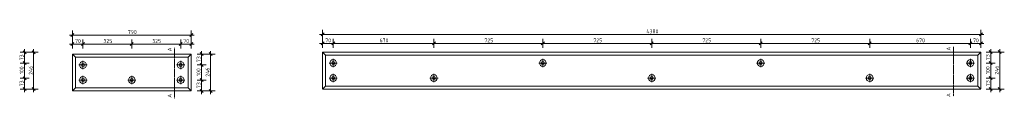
# Model space of a CAD drawing. Header units: millimetres. Extents: x -236366 to -196958, y -103 to 145465.
# Tile 10 of 12: x -229271 to -222720, y 145000 to 145460. Entities that reach past the tile are written whole.
import ezdxf

# ---------------------------------------------------------------- set-up
doc = ezdxf.new("R2010")
doc.units = ezdxf.units.MM
doc.linetypes.add('Hidden', pattern=[7.14375, 4.7625, -2.38125])
for name, color, linetype, lineweight in [('N-CO-BC-BETONVORM-G', 50, 'Continuous', 25), ('N-CO-BC-BETONVORM-GN', 10, 'Hidden', 18), ('N-CO-KC-KUNSTSTOFVORM-G', 7, 'Continuous', 13), ('X-XX-AL-M', 7, 'Continuous', 18), ('X-XX-AL-M-10', 7, 'Continuous', 18), ('X-XX-AL-T25-1', 7, 'Continuous', 13), ('X_XX_AL_DETAIL1_G', 7, 'Continuous', 13)]:
    doc.layers.add(name, color=color, linetype=linetype, lineweight=lineweight)
doc.styles.add('NLCS-ISO', font='NLCS-ISO.ttf', dxfattribs={"height": 25})
doc.dimstyles.new('2_5_NLCS_diagonal', dxfattribs={"dimscale": 304.8, "dimtxt": 25.068874, "dimasz": 0.065617, "dimexe": 0.098425, "dimexo": 0.0625, "dimgap": 0, "dimtad": 1, "dimdec": 0, "dimzin": 0, "dimdsep": 46, "dimtxsty": 'NLCS-ISO', "dimblk1": 'OBLIQUE', "dimblk2": 'OBLIQUE', "dimsah": 1, "dimcen": 0.09, "dimdle": 0.065617, "dimazin": 0, "dimtfac": 1, "dimtdec": 4, "dimtix": 1, "dimtmove": 0, "dimatfit": 3, "dimfxl": 0.098425, "dimfxlon": 1, "dimtvp": 1, "dimtolj": 1, "dimtzin": 0, "dimarcsym": 2})

# ---------------------------------------------------------------- blocks, each defined once
blk = doc.blocks.new('GM_Hakorit_880 - GM_Hakorit_880-3692068-Detail type 23 G - Dependent 1')
at = {"layer": 'N-CO-KC-KUNSTSTOFVORM-G'}
for p, q in [((-230072.7, 145296.5), (-229282.8, 145296.5)), ((-230072.7, 145296.5), (-230052.7, 145276.5)), ((-230072.7, 145050.5), (-230072.7, 145296.4)), ((-230052.7, 145276.5), (-229302.7, 145276.5)), ((-230052.7, 145276.5), (-230052.7, 145070.5)), ((-229302.7, 145276.5), (-229282.7, 145296.5)), ((-229302.7, 145070.5), (-229302.7, 145276.5)), ((-229282.7, 145296.4), (-229282.7, 145050.5)), ((-230052.7, 145070.5), (-230072.7, 145050.5)), ((-230072.7, 145050.5), (-229282.8, 145050.5)), ((-230052.7, 145070.5), (-229302.7, 145070.5)), ((-229282.7, 145050.5), (-229302.7, 145070.5))]:
    blk.add_line(p, q, dxfattribs=at)
for centre, radius, start, end in [((-230002.7, 145223.5), 22.5, 0, 180), ((-229352.7, 145223.5), 22.5, 0, 180), ((-230002.7, 145223.5), 22.5, 180, 0), ((-230002.7, 145223.5), 10, 0, 180), ((-230002.7, 145223.5), 10, 180, 0), ((-229352.7, 145223.5), 22.5, 180, 0), ((-229352.7, 145223.5), 10, 0, 180), ((-229352.7, 145223.5), 10, 180, 0), ((-230002.7, 145123.5), 22.5, 0, 180), ((-230002.7, 145123.5), 22.5, 180, 0), ((-230002.7, 145123.5), 10, 0, 180), ((-230002.7, 145123.5), 10, 180, 0), ((-229677.7, 145123.5), 22.5, 0, 180), ((-229677.7, 145123.5), 22.5, 180, 0), ((-229677.7, 145123.5), 10, 0, 180), ((-229677.7, 145123.5), 10, 180, 0), ((-229352.7, 145123.5), 22.5, 0, 180), ((-229352.7, 145123.5), 22.5, 180, 0), ((-229352.7, 145123.5), 10, 0, 180), ((-229352.7, 145123.5), 10, 180, 0)]:
    blk.add_arc(centre, radius, start, end, dxfattribs=at)
blk = doc.blocks.new('GM_Hakorit_4490 - GM_Hakorit_4490-3691116-Detail type 24 G - Dependent 1')
at = {"layer": 'N-CO-KC-KUNSTSTOFVORM-G'}
for p, q in [((-238102, 145063.8), (-238102, 145309.7)), ((-238102, 145309.7), (-238082, 145289.7)), ((-238101.9, 145309.7), (-233722.1, 145309.7)), ((-233742, 145289.7), (-233722, 145309.7)), ((-233722, 145309.7), (-233722, 145063.8)), ((-238082, 145289.7), (-233742, 145289.7)), ((-238082, 145289.7), (-238082, 145083.7)), ((-233742, 145083.7), (-233742, 145289.7)), ((-238082, 145083.7), (-238102, 145063.7)), ((-238101.9, 145063.7), (-233722.1, 145063.7)), ((-238082, 145083.7), (-233742, 145083.7)), ((-233722, 145063.7), (-233742, 145083.7))]:
    blk.add_line(p, q, dxfattribs=at)
for centre, radius, start, end in [((-238032, 145236.7), 22.5, 0, 180), ((-238032, 145236.7), 10, 0, 180), ((-236637, 145236.7), 22.5, 0, 180), ((-236637, 145236.7), 10, 0, 180), ((-235187, 145236.7), 22.5, 0, 180), ((-235187, 145236.7), 10, 0, 180), ((-233792, 145236.7), 22.5, 0, 180), ((-233792, 145236.7), 10, 0, 180), ((-238032, 145236.7), 22.5, 180, 0), ((-238032, 145236.7), 10, 180, 0), ((-236637, 145236.7), 22.5, 180, 0), ((-236637, 145236.7), 10, 180, 0), ((-235187, 145236.7), 22.5, 180, 0), ((-235187, 145236.7), 10, 180, 0), ((-233792, 145236.7), 22.5, 180, 0), ((-233792, 145236.7), 10, 180, 0), ((-238032, 145136.7), 22.5, 0, 180), ((-238032, 145136.7), 22.5, 180, 0), ((-238032, 145136.7), 10, 0, 180), ((-238032, 145136.7), 10, 180, 0), ((-237362, 145136.7), 22.5, 0, 180), ((-237362, 145136.7), 22.5, 180, 0), ((-237362, 145136.7), 10, 0, 180), ((-237362, 145136.7), 10, 180, 0), ((-235912, 145136.7), 22.5, 0, 180), ((-235912, 145136.7), 22.5, 180, 0), ((-235912, 145136.7), 10, 0, 180), ((-235912, 145136.7), 10, 180, 0), ((-234462, 145136.7), 22.5, 0, 180), ((-234462, 145136.7), 22.5, 180, 0), ((-234462, 145136.7), 10, 0, 180), ((-234462, 145136.7), 10, 180, 0), ((-233792, 145136.7), 22.5, 0, 180), ((-233792, 145136.7), 22.5, 180, 0), ((-233792, 145136.7), 10, 0, 180), ((-233792, 145136.7), 10, 180, 0)]:
    blk.add_arc(centre, radius, start, end, dxfattribs=at)
blk = doc.blocks.new('DIMBLOCK29-Detail type 22 G - Dependent 1')
at = {"layer": 'X-XX-AL-M-10'}
for p, q in [((-229268.5, 145308.8), (-229208.5, 145308.8)), ((-229238.5, 145308.8), (-229268.5, 145308.8)), ((-229238.5, 145308.8), (-229248.5, 145318.8)), ((-229238.5, 145328.8), (-229238.5, 145235.8)), ((-229238.5, 145308.8), (-229228.5, 145298.8)), ((-229238.5, 145235.8), (-229248.5, 145245.8)), ((-229268.5, 145235.8), (-229208.5, 145235.8)), ((-229238.5, 145235.8), (-229268.5, 145235.8)), ((-229238.5, 145235.8), (-229228.5, 145225.8))]:
    blk.add_line(p, q, dxfattribs=at)
at = {"layer": 'X-XX-AL-M-10', "color": 0, "insert": (-229271, 145254.8), "char_height": 25, "width": 42.002, "attachment_point": 1, "rotation": 90, "line_spacing_factor": 1.135194, "style": 'NLCS-ISO'}
blk.add_mtext('73', dxfattribs=at)
blk = doc.blocks.new('_Oblique')
at = {"color": 0, "linetype": 'ByBlock', "lineweight": -2}
blk.add_line((-0.5, -0.5), (0.5, 0.5), dxfattribs=at)
blk = doc.blocks.new('DIMBLOCK30-Detail type 22 G - Dependent 1')
at = {"layer": 'X-XX-AL-M-10'}
for p, q in [((-229238.5, 145235.8), (-229248.5, 145245.8)), ((-229268.5, 145235.8), (-229208.5, 145235.8)), ((-229238.5, 145235.8), (-229268.5, 145235.8)), ((-229238.5, 145235.8), (-229238.5, 145135.8)), ((-229238.5, 145235.8), (-229228.5, 145225.8)), ((-229268.5, 145135.8), (-229208.5, 145135.8)), ((-229238.5, 145135.8), (-229268.5, 145135.8)), ((-229238.5, 145135.8), (-229248.5, 145145.8)), ((-229238.5, 145135.8), (-229228.5, 145125.8))]:
    blk.add_line(p, q, dxfattribs=at)
at = {"layer": 'X-XX-AL-M-10', "color": 0, "insert": (-229271, 145162.1), "char_height": 25, "width": 56.76, "attachment_point": 1, "rotation": 90, "line_spacing_factor": 1.135194, "style": 'NLCS-ISO'}
blk.add_mtext('100', dxfattribs=at)
blk = doc.blocks.new('DIMBLOCK31-Detail type 22 G - Dependent 1')
at = {"layer": 'X-XX-AL-M-10'}
for p, q in [((-229268.5, 145135.8), (-229208.5, 145135.8)), ((-229238.5, 145135.8), (-229268.5, 145135.8)), ((-229238.5, 145135.8), (-229248.5, 145145.8)), ((-229238.5, 145135.8), (-229238.5, 145042.8)), ((-229238.5, 145135.8), (-229228.5, 145125.8)), ((-229268.5, 145062.8), (-229208.5, 145062.8)), ((-229238.5, 145062.8), (-229268.5, 145062.8)), ((-229238.5, 145062.8), (-229248.5, 145072.8)), ((-229238.5, 145062.8), (-229228.5, 145052.8))]:
    blk.add_line(p, q, dxfattribs=at)
at = {"layer": 'X-XX-AL-M-10', "color": 0, "insert": (-229271, 145081.8), "char_height": 25, "width": 42.002, "attachment_point": 1, "rotation": 90, "line_spacing_factor": 1.135194, "style": 'NLCS-ISO'}
blk.add_mtext('73', dxfattribs=at)
blk = doc.blocks.new('DIMBLOCK32-Detail type 22 G - Dependent 1')
at = {"layer": 'X-XX-AL-M-10'}
for p, q in [((-229208.5, 145308.8), (-229148.5, 145308.8)), ((-229178.5, 145308.8), (-229208.5, 145308.8)), ((-229178.5, 145308.8), (-229188.5, 145318.8)), ((-229178.5, 145328.8), (-229178.5, 145042.8)), ((-229178.5, 145308.8), (-229168.5, 145298.8)), ((-229208.5, 145062.8), (-229148.5, 145062.8)), ((-229178.5, 145062.8), (-229208.5, 145062.8)), ((-229178.5, 145062.8), (-229188.5, 145072.8)), ((-229178.5, 145062.8), (-229168.5, 145052.8))]:
    blk.add_line(p, q, dxfattribs=at)
at = {"layer": 'X-XX-AL-M-10', "color": 0, "insert": (-229211, 145158.3), "char_height": 25, "width": 65.841, "attachment_point": 1, "rotation": 90, "line_spacing_factor": 1.135194, "style": 'NLCS-ISO'}
blk.add_mtext('246', dxfattribs=at)
blk = doc.blocks.new('DIMBLOCK33-Detail type 23 G - Dependent 1')
at = {"layer": 'X-XX-AL-M-10'}
for p, q in [((-228920.4, 145332.7), (-228920.4, 145392.7)), ((-228850.4, 145332.7), (-228850.4, 145392.7)), ((-228940.4, 145362.7), (-228850.4, 145362.7)), ((-228920.4, 145362.7), (-228930.4, 145352.7)), ((-228920.4, 145362.7), (-228910.4, 145372.7)), ((-228920.4, 145362.7), (-228920.4, 145332.7)), ((-228850.4, 145362.7), (-228860.4, 145352.7)), ((-228850.4, 145362.7), (-228840.4, 145372.7)), ((-228850.4, 145362.7), (-228850.4, 145332.7))]:
    blk.add_line(p, q, dxfattribs=at)
at = {"layer": 'X-XX-AL-M-10', "color": 0, "insert": (-228902.9, 145395.3), "char_height": 25, "width": 42.002, "attachment_point": 1, "line_spacing_factor": 1.135194, "style": 'NLCS-ISO'}
blk.add_mtext('70', dxfattribs=at)
blk = doc.blocks.new('DIMBLOCK34-Detail type 23 G - Dependent 1')
at = {"layer": 'X-XX-AL-M-10'}
for p, q in [((-228850.4, 145332.7), (-228850.4, 145392.7)), ((-228525.4, 145332.7), (-228525.4, 145392.7)), ((-228850.4, 145362.7), (-228860.4, 145352.7)), ((-228850.4, 145362.7), (-228840.4, 145372.7)), ((-228850.4, 145362.7), (-228525.4, 145362.7)), ((-228850.4, 145362.7), (-228850.4, 145332.7)), ((-228525.4, 145362.7), (-228535.4, 145352.7)), ((-228525.4, 145362.7), (-228515.4, 145372.7)), ((-228525.4, 145362.7), (-228525.4, 145332.7))]:
    blk.add_line(p, q, dxfattribs=at)
at = {"layer": 'X-XX-AL-M-10', "color": 0, "insert": (-228714.2, 145395.3), "char_height": 25, "width": 63.003, "attachment_point": 1, "line_spacing_factor": 1.135194, "style": 'NLCS-ISO'}
blk.add_mtext('325', dxfattribs=at)
blk = doc.blocks.new('DIMBLOCK35-Detail type 23 G - Dependent 1')
at = {"layer": 'X-XX-AL-M-10'}
for p, q in [((-228525.4, 145332.7), (-228525.4, 145392.7)), ((-228200.4, 145332.7), (-228200.4, 145392.7)), ((-228525.4, 145362.7), (-228535.4, 145352.7)), ((-228525.4, 145362.7), (-228515.4, 145372.7)), ((-228525.4, 145362.7), (-228200.4, 145362.7)), ((-228525.4, 145362.7), (-228525.4, 145332.7)), ((-228200.4, 145362.7), (-228210.4, 145352.7)), ((-228200.4, 145362.7), (-228190.4, 145372.7)), ((-228200.4, 145362.7), (-228200.4, 145332.7))]:
    blk.add_line(p, q, dxfattribs=at)
at = {"layer": 'X-XX-AL-M-10', "color": 0, "insert": (-228389.2, 145395.3), "char_height": 25, "width": 63.003, "attachment_point": 1, "line_spacing_factor": 1.135194, "style": 'NLCS-ISO'}
blk.add_mtext('325', dxfattribs=at)
blk = doc.blocks.new('DIMBLOCK36-Detail type 23 G - Dependent 1')
at = {"layer": 'X-XX-AL-M-10'}
for p, q in [((-228200.4, 145332.7), (-228200.4, 145392.7)), ((-228130.4, 145332.7), (-228130.4, 145392.7)), ((-228200.4, 145362.7), (-228210.4, 145352.7)), ((-228200.4, 145362.7), (-228190.4, 145372.7)), ((-228200.4, 145362.7), (-228110.4, 145362.7)), ((-228200.4, 145362.7), (-228200.4, 145332.7)), ((-228130.4, 145362.7), (-228140.4, 145352.7)), ((-228130.4, 145362.7), (-228120.4, 145372.7)), ((-228130.4, 145362.7), (-228130.4, 145332.7))]:
    blk.add_line(p, q, dxfattribs=at)
at = {"layer": 'X-XX-AL-M-10', "color": 0, "insert": (-228182.9, 145395.3), "char_height": 25, "width": 42.002, "attachment_point": 1, "line_spacing_factor": 1.135194, "style": 'NLCS-ISO'}
blk.add_mtext('70', dxfattribs=at)
blk = doc.blocks.new('DIMBLOCK37-Detail type 23 G - Dependent 1')
at = {"layer": 'X-XX-AL-M-10'}
for p, q in [((-228920.4, 145392.7), (-228920.4, 145452.7)), ((-228130.4, 145392.7), (-228130.4, 145452.7)), ((-228940.4, 145422.7), (-228110.4, 145422.7)), ((-228920.4, 145422.7), (-228930.4, 145412.7)), ((-228920.4, 145422.7), (-228910.4, 145432.7)), ((-228920.4, 145422.7), (-228920.4, 145392.7)), ((-228130.4, 145422.7), (-228140.4, 145412.7)), ((-228130.4, 145422.7), (-228120.4, 145432.7)), ((-228130.4, 145422.7), (-228130.4, 145392.7))]:
    blk.add_line(p, q, dxfattribs=at)
at = {"layer": 'X-XX-AL-M-10', "color": 0, "insert": (-228551.7, 145455.3), "char_height": 25, "width": 63.003, "attachment_point": 1, "line_spacing_factor": 1.135194, "style": 'NLCS-ISO'}
blk.add_mtext('790', dxfattribs=at)
blk = doc.blocks.new('DIMBLOCK38-Detail type 23 G - Dependent 1')
at = {"layer": 'X-XX-AL-M-10'}
for p, q in [((-228061.7, 145316.5), (-228061.7, 145223.5)), ((-228091.7, 145296.5), (-228031.7, 145296.5)), ((-228061.7, 145296.5), (-228091.7, 145296.5)), ((-228061.7, 145296.5), (-228071.7, 145306.5)), ((-228061.7, 145296.5), (-228051.7, 145286.5)), ((-228091.7, 145223.5), (-228031.7, 145223.5)), ((-228061.7, 145223.5), (-228091.7, 145223.5)), ((-228061.7, 145223.5), (-228071.7, 145233.5)), ((-228061.7, 145223.5), (-228051.7, 145213.5))]:
    blk.add_line(p, q, dxfattribs=at)
at = {"layer": 'X-XX-AL-M-10', "color": 0, "insert": (-228094.3, 145242.5), "char_height": 25, "width": 42.002, "attachment_point": 1, "rotation": 90, "line_spacing_factor": 1.135194, "style": 'NLCS-ISO'}
blk.add_mtext('73', dxfattribs=at)
blk = doc.blocks.new('DIMBLOCK39-Detail type 23 G - Dependent 1')
at = {"layer": 'X-XX-AL-M-10'}
for p, q in [((-228091.7, 145223.5), (-228031.7, 145223.5)), ((-228061.7, 145223.5), (-228091.7, 145223.5)), ((-228061.7, 145223.5), (-228071.7, 145233.5)), ((-228061.7, 145223.5), (-228061.7, 145123.5)), ((-228061.7, 145223.5), (-228051.7, 145213.5)), ((-228091.7, 145123.5), (-228031.7, 145123.5)), ((-228061.7, 145123.5), (-228091.7, 145123.5)), ((-228061.7, 145123.5), (-228071.7, 145133.5)), ((-228061.7, 145123.5), (-228051.7, 145113.5))]:
    blk.add_line(p, q, dxfattribs=at)
at = {"layer": 'X-XX-AL-M-10', "color": 0, "insert": (-228094.3, 145149.8), "char_height": 25, "width": 56.76, "attachment_point": 1, "rotation": 90, "line_spacing_factor": 1.135194, "style": 'NLCS-ISO'}
blk.add_mtext('100', dxfattribs=at)
blk = doc.blocks.new('DIMBLOCK40-Detail type 23 G - Dependent 1')
at = {"layer": 'X-XX-AL-M-10'}
for p, q in [((-228091.7, 145123.5), (-228031.7, 145123.5)), ((-228061.7, 145123.5), (-228091.7, 145123.5)), ((-228061.7, 145123.5), (-228071.7, 145133.5)), ((-228061.7, 145123.5), (-228061.7, 145030.5)), ((-228061.7, 145123.5), (-228051.7, 145113.5)), ((-228091.7, 145050.5), (-228031.7, 145050.5)), ((-228061.7, 145050.5), (-228091.7, 145050.5)), ((-228061.7, 145050.5), (-228071.7, 145060.5)), ((-228061.7, 145050.5), (-228051.7, 145040.5))]:
    blk.add_line(p, q, dxfattribs=at)
at = {"layer": 'X-XX-AL-M-10', "color": 0, "insert": (-228094.3, 145069.5), "char_height": 25, "width": 42.002, "attachment_point": 1, "rotation": 90, "line_spacing_factor": 1.135194, "style": 'NLCS-ISO'}
blk.add_mtext('73', dxfattribs=at)
blk = doc.blocks.new('DIMBLOCK41-Detail type 23 G - Dependent 1')
at = {"layer": 'X-XX-AL-M-10'}
for p, q in [((-228001.7, 145316.5), (-228001.7, 145030.5)), ((-228031.7, 145296.5), (-227971.7, 145296.5)), ((-228001.7, 145296.5), (-228031.7, 145296.5)), ((-228001.7, 145296.5), (-228011.7, 145306.5)), ((-228001.7, 145296.5), (-227991.7, 145286.5)), ((-228031.7, 145050.5), (-227971.7, 145050.5)), ((-228001.7, 145050.5), (-228031.7, 145050.5)), ((-228001.7, 145050.5), (-228011.7, 145060.5)), ((-228001.7, 145050.5), (-227991.7, 145040.5))]:
    blk.add_line(p, q, dxfattribs=at)
at = {"layer": 'X-XX-AL-M-10', "color": 0, "insert": (-228034.3, 145146), "char_height": 25, "width": 65.841, "attachment_point": 1, "rotation": 90, "line_spacing_factor": 1.135194, "style": 'NLCS-ISO'}
blk.add_mtext('246', dxfattribs=at)
blk = doc.blocks.new('DIMBLOCK42-Detail type 24 G - Dependent 1')
at = {"layer": 'X-XX-AL-M-10'}
for p, q in [((-227255.7, 145337.3), (-227255.7, 145397.3)), ((-227255.7, 145367.3), (-227245.7, 145377.3)), ((-227185.7, 145337.3), (-227185.7, 145397.3)), ((-227185.7, 145367.3), (-227175.7, 145377.3)), ((-227275.7, 145367.3), (-227185.7, 145367.3)), ((-227255.7, 145367.3), (-227265.7, 145357.3)), ((-227255.7, 145367.3), (-227255.7, 145337.3)), ((-227185.7, 145367.3), (-227195.7, 145357.3)), ((-227185.7, 145367.3), (-227185.7, 145337.3))]:
    blk.add_line(p, q, dxfattribs=at)
at = {"layer": 'X-XX-AL-M-10', "color": 0, "insert": (-227238.2, 145399.8), "char_height": 25, "width": 42.002, "attachment_point": 1, "line_spacing_factor": 1.135194, "style": 'NLCS-ISO'}
blk.add_mtext('70', dxfattribs=at)
blk = doc.blocks.new('DIMBLOCK43-Detail type 24 G - Dependent 1')
at = {"layer": 'X-XX-AL-M-10'}
for p, q in [((-227185.7, 145337.3), (-227185.7, 145397.3)), ((-227185.7, 145367.3), (-227175.7, 145377.3)), ((-226515.7, 145337.3), (-226515.7, 145397.3)), ((-226515.7, 145367.3), (-226505.7, 145377.3)), ((-227185.7, 145367.3), (-227195.7, 145357.3)), ((-227185.7, 145367.3), (-226515.7, 145367.3)), ((-227185.7, 145367.3), (-227185.7, 145337.3)), ((-226515.7, 145367.3), (-226525.7, 145357.3)), ((-226515.7, 145367.3), (-226515.7, 145337.3))]:
    blk.add_line(p, q, dxfattribs=at)
at = {"layer": 'X-XX-AL-M-10', "color": 0, "insert": (-226876.9, 145399.8), "char_height": 25, "width": 63.003, "attachment_point": 1, "line_spacing_factor": 1.135194, "style": 'NLCS-ISO'}
blk.add_mtext('670', dxfattribs=at)
blk = doc.blocks.new('DIMBLOCK44-Detail type 24 G - Dependent 1')
at = {"layer": 'X-XX-AL-M-10'}
for p, q in [((-226515.7, 145337.3), (-226515.7, 145397.3)), ((-226515.7, 145367.3), (-226505.7, 145377.3)), ((-225790.7, 145337.3), (-225790.7, 145397.3)), ((-225790.7, 145367.3), (-225780.7, 145377.3)), ((-226515.7, 145367.3), (-226525.7, 145357.3)), ((-226515.7, 145367.3), (-225790.7, 145367.3)), ((-226515.7, 145367.3), (-226515.7, 145337.3)), ((-225790.7, 145367.3), (-225800.7, 145357.3)), ((-225790.7, 145367.3), (-225790.7, 145337.3))]:
    blk.add_line(p, q, dxfattribs=at)
at = {"layer": 'X-XX-AL-M-10', "color": 0, "insert": (-226179.4, 145399.8), "char_height": 25, "width": 63.003, "attachment_point": 1, "line_spacing_factor": 1.135194, "style": 'NLCS-ISO'}
blk.add_mtext('725', dxfattribs=at)
blk = doc.blocks.new('DIMBLOCK45-Detail type 24 G - Dependent 1')
at = {"layer": 'X-XX-AL-M-10'}
for p, q in [((-225790.7, 145337.3), (-225790.7, 145397.3)), ((-225790.7, 145367.3), (-225780.7, 145377.3)), ((-225065.7, 145337.3), (-225065.7, 145397.3)), ((-225065.7, 145367.3), (-225055.7, 145377.3)), ((-225790.7, 145367.3), (-225800.7, 145357.3)), ((-225790.7, 145367.3), (-225065.7, 145367.3)), ((-225790.7, 145367.3), (-225790.7, 145337.3)), ((-225065.7, 145367.3), (-225075.7, 145357.3)), ((-225065.7, 145367.3), (-225065.7, 145337.3))]:
    blk.add_line(p, q, dxfattribs=at)
at = {"layer": 'X-XX-AL-M-10', "color": 0, "insert": (-225454.4, 145399.8), "char_height": 25, "width": 63.003, "attachment_point": 1, "line_spacing_factor": 1.135194, "style": 'NLCS-ISO'}
blk.add_mtext('725', dxfattribs=at)
blk = doc.blocks.new('DIMBLOCK46-Detail type 24 G - Dependent 1')
at = {"layer": 'X-XX-AL-M-10'}
for p, q in [((-225065.7, 145337.3), (-225065.7, 145397.3)), ((-225065.7, 145367.3), (-225055.7, 145377.3)), ((-224340.7, 145337.3), (-224340.7, 145397.3)), ((-224340.7, 145367.3), (-224330.7, 145377.3)), ((-225065.7, 145367.3), (-225075.7, 145357.3)), ((-225065.7, 145367.3), (-224340.7, 145367.3)), ((-225065.7, 145367.3), (-225065.7, 145337.3)), ((-224340.7, 145367.3), (-224350.7, 145357.3)), ((-224340.7, 145367.3), (-224340.7, 145337.3))]:
    blk.add_line(p, q, dxfattribs=at)
at = {"layer": 'X-XX-AL-M-10', "color": 0, "insert": (-224729.4, 145399.8), "char_height": 25, "width": 63.003, "attachment_point": 1, "line_spacing_factor": 1.135194, "style": 'NLCS-ISO'}
blk.add_mtext('725', dxfattribs=at)
blk = doc.blocks.new('DIMBLOCK47-Detail type 24 G - Dependent 1')
at = {"layer": 'X-XX-AL-M-10'}
for p, q in [((-224340.7, 145337.3), (-224340.7, 145397.3)), ((-224340.7, 145367.3), (-224330.7, 145377.3)), ((-223615.7, 145337.3), (-223615.7, 145397.3)), ((-223615.7, 145367.3), (-223605.7, 145377.3)), ((-224340.7, 145367.3), (-224350.7, 145357.3)), ((-224340.7, 145367.3), (-223615.7, 145367.3)), ((-224340.7, 145367.3), (-224340.7, 145337.3)), ((-223615.7, 145367.3), (-223625.7, 145357.3)), ((-223615.7, 145367.3), (-223615.7, 145337.3))]:
    blk.add_line(p, q, dxfattribs=at)
at = {"layer": 'X-XX-AL-M-10', "color": 0, "insert": (-224004.4, 145399.8), "char_height": 25, "width": 63.003, "attachment_point": 1, "line_spacing_factor": 1.135194, "style": 'NLCS-ISO'}
blk.add_mtext('725', dxfattribs=at)
blk = doc.blocks.new('DIMBLOCK48-Detail type 24 G - Dependent 1')
at = {"layer": 'X-XX-AL-M-10'}
for p, q in [((-223615.7, 145337.3), (-223615.7, 145397.3)), ((-223615.7, 145367.3), (-223605.7, 145377.3)), ((-222945.7, 145337.3), (-222945.7, 145397.3)), ((-222945.7, 145367.3), (-222935.7, 145377.3)), ((-223615.7, 145367.3), (-223625.7, 145357.3)), ((-223615.7, 145367.3), (-222945.7, 145367.3)), ((-223615.7, 145367.3), (-223615.7, 145337.3)), ((-222945.7, 145367.3), (-222955.7, 145357.3)), ((-222945.7, 145367.3), (-222945.7, 145337.3))]:
    blk.add_line(p, q, dxfattribs=at)
at = {"layer": 'X-XX-AL-M-10', "color": 0, "insert": (-223306.9, 145399.8), "char_height": 25, "width": 63.003, "attachment_point": 1, "line_spacing_factor": 1.135194, "style": 'NLCS-ISO'}
blk.add_mtext('670', dxfattribs=at)
blk = doc.blocks.new('DIMBLOCK49-Detail type 24 G - Dependent 1')
at = {"layer": 'X-XX-AL-M-10'}
for p, q in [((-222945.7, 145337.3), (-222945.7, 145397.3)), ((-222945.7, 145367.3), (-222935.7, 145377.3)), ((-222875.7, 145337.3), (-222875.7, 145397.3)), ((-222875.7, 145367.3), (-222865.7, 145377.3)), ((-222945.7, 145367.3), (-222955.7, 145357.3)), ((-222945.7, 145367.3), (-222855.7, 145367.3)), ((-222945.7, 145367.3), (-222945.7, 145337.3)), ((-222875.7, 145367.3), (-222885.7, 145357.3)), ((-222875.7, 145367.3), (-222875.7, 145337.3))]:
    blk.add_line(p, q, dxfattribs=at)
at = {"layer": 'X-XX-AL-M-10', "color": 0, "insert": (-222928.2, 145399.8), "char_height": 25, "width": 42.002, "attachment_point": 1, "line_spacing_factor": 1.135194, "style": 'NLCS-ISO'}
blk.add_mtext('70', dxfattribs=at)
blk = doc.blocks.new('DIMBLOCK50-Detail type 24 G - Dependent 1')
at = {"layer": 'X-XX-AL-M-10'}
for p, q in [((-227255.7, 145397.3), (-227255.7, 145457.3)), ((-222875.7, 145397.3), (-222875.7, 145457.3)), ((-227275.7, 145427.3), (-222855.7, 145427.3)), ((-227255.7, 145427.3), (-227265.7, 145417.3)), ((-227255.7, 145427.3), (-227245.7, 145437.3)), ((-227255.7, 145427.3), (-227255.7, 145397.3)), ((-222875.7, 145427.3), (-222885.7, 145417.3)), ((-222875.7, 145427.3), (-222865.7, 145437.3)), ((-222875.7, 145427.3), (-222875.7, 145397.3))]:
    blk.add_line(p, q, dxfattribs=at)
at = {"layer": 'X-XX-AL-M-10', "color": 0, "insert": (-225101.9, 145459.8), "char_height": 25, "width": 86.842, "attachment_point": 1, "line_spacing_factor": 1.135194, "style": 'NLCS-ISO'}
blk.add_mtext('4380', dxfattribs=at)
blk = doc.blocks.new('DIMBLOCK51-Detail type 24 G - Dependent 1')
at = {"layer": 'X-XX-AL-M-10'}
for p, q in [((-222840.2, 145309.7), (-222780.2, 145309.7)), ((-222810.2, 145309.7), (-222840.2, 145309.7)), ((-222810.2, 145309.7), (-222820.2, 145319.7)), ((-222810.2, 145329.7), (-222810.2, 145236.7)), ((-222810.2, 145309.7), (-222800.2, 145299.7)), ((-222810.2, 145236.7), (-222820.2, 145246.7)), ((-222840.2, 145236.7), (-222780.2, 145236.7)), ((-222810.2, 145236.7), (-222840.2, 145236.7)), ((-222810.2, 145236.7), (-222800.2, 145226.7))]:
    blk.add_line(p, q, dxfattribs=at)
at = {"layer": 'X-XX-AL-M-10', "color": 0, "insert": (-222842.8, 145255.7), "char_height": 25, "width": 42.002, "attachment_point": 1, "rotation": 90, "line_spacing_factor": 1.135194, "style": 'NLCS-ISO'}
blk.add_mtext('73', dxfattribs=at)
blk = doc.blocks.new('DIMBLOCK52-Detail type 24 G - Dependent 1')
at = {"layer": 'X-XX-AL-M-10'}
for p, q in [((-222810.2, 145236.7), (-222820.2, 145246.7)), ((-222840.2, 145236.7), (-222780.2, 145236.7)), ((-222810.2, 145236.7), (-222840.2, 145236.7)), ((-222810.2, 145236.7), (-222810.2, 145136.7)), ((-222810.2, 145236.7), (-222800.2, 145226.7)), ((-222840.2, 145136.7), (-222780.2, 145136.7)), ((-222810.2, 145136.7), (-222840.2, 145136.7)), ((-222810.2, 145136.7), (-222820.2, 145146.7)), ((-222810.2, 145136.7), (-222800.2, 145126.7))]:
    blk.add_line(p, q, dxfattribs=at)
at = {"layer": 'X-XX-AL-M-10', "color": 0, "insert": (-222842.8, 145163.1), "char_height": 25, "width": 56.76, "attachment_point": 1, "rotation": 90, "line_spacing_factor": 1.135194, "style": 'NLCS-ISO'}
blk.add_mtext('100', dxfattribs=at)
blk = doc.blocks.new('DIMBLOCK53-Detail type 24 G - Dependent 1')
at = {"layer": 'X-XX-AL-M-10'}
for p, q in [((-222840.2, 145136.7), (-222780.2, 145136.7)), ((-222810.2, 145136.7), (-222840.2, 145136.7)), ((-222810.2, 145136.7), (-222820.2, 145146.7)), ((-222810.2, 145136.7), (-222810.2, 145043.7)), ((-222810.2, 145136.7), (-222800.2, 145126.7)), ((-222840.2, 145063.7), (-222780.2, 145063.7)), ((-222810.2, 145063.7), (-222840.2, 145063.7)), ((-222810.2, 145063.7), (-222820.2, 145073.7)), ((-222810.2, 145063.7), (-222800.2, 145053.7))]:
    blk.add_line(p, q, dxfattribs=at)
at = {"layer": 'X-XX-AL-M-10', "color": 0, "insert": (-222842.8, 145082.7), "char_height": 25, "width": 42.002, "attachment_point": 1, "rotation": 90, "line_spacing_factor": 1.135194, "style": 'NLCS-ISO'}
blk.add_mtext('73', dxfattribs=at)
blk = doc.blocks.new('DIMBLOCK54-Detail type 24 G - Dependent 1')
at = {"layer": 'X-XX-AL-M-10'}
for p, q in [((-222780.2, 145309.7), (-222720.2, 145309.7)), ((-222750.2, 145309.7), (-222780.2, 145309.7)), ((-222750.2, 145309.7), (-222760.2, 145319.7)), ((-222750.2, 145329.7), (-222750.2, 145043.7)), ((-222750.2, 145309.7), (-222740.2, 145299.7)), ((-222780.2, 145063.7), (-222720.2, 145063.7)), ((-222750.2, 145063.7), (-222780.2, 145063.7)), ((-222750.2, 145063.7), (-222760.2, 145073.7)), ((-222750.2, 145063.7), (-222740.2, 145053.7))]:
    blk.add_line(p, q, dxfattribs=at)
at = {"layer": 'X-XX-AL-M-10', "color": 0, "insert": (-222782.8, 145159.3), "char_height": 25, "width": 65.841, "attachment_point": 1, "rotation": 90, "line_spacing_factor": 1.135194, "style": 'NLCS-ISO'}
blk.add_mtext('246', dxfattribs=at)

msp = doc.modelspace()

# ---------------------------------------------------------------- linework, layer by layer
at = {"layer": 'N-CO-BC-BETONVORM-GN'}
for p, q in [((-228240.6, 145336.9), (-228240.6, 144999.9)), ((-223058.4, 145344.8), (-223058.4, 145015.6))]:
    msp.add_line(p, q, dxfattribs=at)
at = {"layer": 'X_XX_AL_DETAIL1_G'}
for p, q in [((-228850.4, 145251), (-228850.4, 145196)), ((-228200.4, 145251), (-228200.4, 145196)), ((-227185.7, 145264.2), (-227185.7, 145209.2)), ((-225790.7, 145264.2), (-225790.7, 145209.2)), ((-224340.7, 145264.2), (-224340.7, 145209.2)), ((-222945.7, 145264.2), (-222945.7, 145209.2)), ((-228877.9, 145223.5), (-228822.9, 145223.5)), ((-228227.9, 145223.5), (-228172.9, 145223.5)), ((-227213.2, 145236.7), (-227158.2, 145236.7)), ((-225818.2, 145236.7), (-225763.2, 145236.7)), ((-224368.2, 145236.7), (-224313.2, 145236.7)), ((-222973.2, 145236.7), (-222918.2, 145236.7)), ((-228877.9, 145123.5), (-228822.9, 145123.5)), ((-228850.4, 145151), (-228850.4, 145096)), ((-228552.9, 145123.5), (-228497.9, 145123.5)), ((-228525.4, 145151), (-228525.4, 145096)), ((-228227.9, 145123.5), (-228172.9, 145123.5)), ((-228200.4, 145151), (-228200.4, 145096)), ((-227213.2, 145136.7), (-227158.2, 145136.7)), ((-227185.7, 145164.2), (-227185.7, 145109.2)), ((-226543.2, 145136.7), (-226488.2, 145136.7)), ((-226515.7, 145164.2), (-226515.7, 145109.2)), ((-225093.2, 145136.7), (-225038.2, 145136.7)), ((-225065.7, 145164.2), (-225065.7, 145109.2)), ((-223643.2, 145136.7), (-223588.2, 145136.7)), ((-223615.7, 145164.2), (-223615.7, 145109.2)), ((-222973.2, 145136.7), (-222918.2, 145136.7)), ((-222945.7, 145164.2), (-222945.7, 145109.2))]:
    msp.add_line(p, q, dxfattribs=at)

# ---------------------------------------------------------------- block references
at = {"layer": 'N-CO-BC-BETONVORM-G'}
for name, p in [('GM_Hakorit_4490 - GM_Hakorit_4490-3691116-Detail type 24 G - Dependent 1', (10846.3, 0)), ('GM_Hakorit_880 - GM_Hakorit_880-3692068-Detail type 23 G - Dependent 1', (1152.3, 0))]:
    msp.add_blockref(name, p, dxfattribs=at)

# ---------------------------------------------------------------- texts
at = {"layer": 'X-XX-AL-T25-1', "char_height": 25, "width": 27.257, "attachment_point": 1, "rotation": 90, "style": 'NLCS-ISO'}
for insert in [(-228286.3, 145314.6), (-223104.1, 145319.4), (-228286.3, 145005.9), (-223104.1, 145010.7)]:
    msp.add_mtext('A', dxfattribs=dict(at, insert=insert))

# ---------------------------------------------------------------- dimensions: what is measured, and where the dimension line sits
at = {"layer": 'X-XX-AL-M'}
for base, p1, p2, override, picture, middle in [((-228130.4, 145422.7), (-228920.4, 145392.7), (-228130.4, 145392.7), {"dimpost": '<>', "dimfxl": 790}, 'DIMBLOCK37-Detail type 23 G - Dependent 1', (-228525.4, 145435.2)), ((-222875.7, 145427.3), (-227255.7, 145397.3), (-222875.7, 145397.3), {"dimpost": '<>', "dimfxl": 4380}, 'DIMBLOCK50-Detail type 24 G - Dependent 1', (-225065.7, 145439.8)), ((-228850.4, 145362.7), (-228920.4, 145332.7), (-228850.4, 145332.7), {"dimpost": '<>', "dimfxl": 70}, 'DIMBLOCK33-Detail type 23 G - Dependent 1', (-228885.4, 145375.2)), ((-228525.4, 145362.7), (-228850.4, 145332.7), (-228525.4, 145332.7), {"dimpost": '<>', "dimfxl": 325}, 'DIMBLOCK34-Detail type 23 G - Dependent 1', (-228687.9, 145375.2)), ((-228200.4, 145362.7), (-228525.4, 145332.7), (-228200.4, 145332.7), {"dimpost": '<>', "dimfxl": 325}, 'DIMBLOCK35-Detail type 23 G - Dependent 1', (-228362.9, 145375.2)), ((-228130.4, 145362.7), (-228200.4, 145332.7), (-228130.4, 145332.7), {"dimpost": '<>', "dimfxl": 70}, 'DIMBLOCK36-Detail type 23 G - Dependent 1', (-228165.4, 145375.2)), ((-227185.7, 145367.3), (-227255.7, 145337.3), (-227185.7, 145337.3), {"dimpost": '<>', "dimfxl": 70}, 'DIMBLOCK42-Detail type 24 G - Dependent 1', (-227220.7, 145379.8)), ((-226515.7, 145367.3), (-227185.7, 145337.3), (-226515.7, 145337.3), {"dimpost": '<>', "dimfxl": 670}, 'DIMBLOCK43-Detail type 24 G - Dependent 1', (-226850.7, 145379.8)), ((-225790.7, 145367.3), (-226515.7, 145337.3), (-225790.7, 145337.3), {"dimpost": '<>', "dimfxl": 725}, 'DIMBLOCK44-Detail type 24 G - Dependent 1', (-226153.2, 145379.8)), ((-225065.7, 145367.3), (-225790.7, 145337.3), (-225065.7, 145337.3), {"dimpost": '<>', "dimfxl": 725}, 'DIMBLOCK45-Detail type 24 G - Dependent 1', (-225428.2, 145379.8)), ((-224340.7, 145367.3), (-225065.7, 145337.3), (-224340.7, 145337.3), {"dimpost": '<>', "dimfxl": 725}, 'DIMBLOCK46-Detail type 24 G - Dependent 1', (-224703.2, 145379.8)), ((-223615.7, 145367.3), (-224340.7, 145337.3), (-223615.7, 145337.3), {"dimpost": '<>', "dimfxl": 725}, 'DIMBLOCK47-Detail type 24 G - Dependent 1', (-223978.2, 145379.8)), ((-222945.7, 145367.3), (-223615.7, 145337.3), (-222945.7, 145337.3), {"dimpost": '<>', "dimfxl": 670}, 'DIMBLOCK48-Detail type 24 G - Dependent 1', (-223280.7, 145379.8)), ((-222875.7, 145367.3), (-222945.7, 145337.3), (-222875.7, 145337.3), {"dimpost": '<>', "dimfxl": 70}, 'DIMBLOCK49-Detail type 24 G - Dependent 1', (-222910.7, 145379.8))]:
    dim = msp.add_linear_dim(base=base, p1=p1, p2=p2, dimstyle='2_5_NLCS_diagonal', override=override, dxfattribs=at)
    dim.commit()
    dim.dimension.update_dxf_attribs({"geometry": picture, "text_midpoint": middle})
for base, p1, p2, override, picture, middle in [((-229238.5, 145235.8), (-229268.5, 145308.8), (-229268.5, 145235.8), {"dimpost": '<>', "dimfxl": 73}, 'DIMBLOCK29-Detail type 22 G - Dependent 1', (-229251, 145272.3)), ((-229178.5, 145062.8), (-229208.5, 145308.8), (-229208.5, 145062.8), {"dimpost": '<>', "dimfxl": 246}, 'DIMBLOCK32-Detail type 22 G - Dependent 1', (-229191, 145185.8)), ((-228061.7, 145223.5), (-228091.7, 145296.5), (-228091.7, 145223.5), {"dimpost": '<>', "dimfxl": 73}, 'DIMBLOCK38-Detail type 23 G - Dependent 1', (-228074.2, 145260)), ((-228001.7, 145050.5), (-228031.7, 145296.5), (-228031.7, 145050.5), {"dimpost": '<>', "dimfxl": 246}, 'DIMBLOCK41-Detail type 23 G - Dependent 1', (-228014.2, 145173.5)), ((-222810.2, 145236.7), (-222840.2, 145309.7), (-222840.2, 145236.7), {"dimpost": '<>', "dimfxl": 73}, 'DIMBLOCK51-Detail type 24 G - Dependent 1', (-222822.7, 145273.2)), ((-222750.2, 145063.7), (-222780.2, 145309.7), (-222780.2, 145063.7), {"dimpost": '<>', "dimfxl": 246}, 'DIMBLOCK54-Detail type 24 G - Dependent 1', (-222762.7, 145186.7)), ((-229238.5, 145135.8), (-229268.5, 145235.8), (-229268.5, 145135.8), {"dimpost": '<>', "dimfxl": 100}, 'DIMBLOCK30-Detail type 22 G - Dependent 1', (-229251, 145185.8)), ((-222810.2, 145136.7), (-222840.2, 145236.7), (-222840.2, 145136.7), {"dimpost": '<>', "dimfxl": 100}, 'DIMBLOCK52-Detail type 24 G - Dependent 1', (-222822.7, 145186.7)), ((-228061.7, 145123.5), (-228091.7, 145223.5), (-228091.7, 145123.5), {"dimpost": '<>', "dimfxl": 100}, 'DIMBLOCK39-Detail type 23 G - Dependent 1', (-228074.2, 145173.5)), ((-229238.5, 145062.8), (-229268.5, 145135.8), (-229268.5, 145062.8), {"dimpost": '<>', "dimfxl": 73}, 'DIMBLOCK31-Detail type 22 G - Dependent 1', (-229251, 145099.3)), ((-228061.7, 145050.5), (-228091.7, 145123.5), (-228091.7, 145050.5), {"dimpost": '<>', "dimfxl": 73}, 'DIMBLOCK40-Detail type 23 G - Dependent 1', (-228074.2, 145087)), ((-222810.2, 145063.7), (-222840.2, 145136.7), (-222840.2, 145063.7), {"dimpost": '<>', "dimfxl": 73}, 'DIMBLOCK53-Detail type 24 G - Dependent 1', (-222822.7, 145100.2))]:
    dim = msp.add_linear_dim(base=base, p1=p1, p2=p2, angle=90, dimstyle='2_5_NLCS_diagonal', override=override, dxfattribs=at)
    dim.commit()
    dim.dimension.update_dxf_attribs({"geometry": picture, "text_midpoint": middle})

doc.saveas('drawing.dxf')
